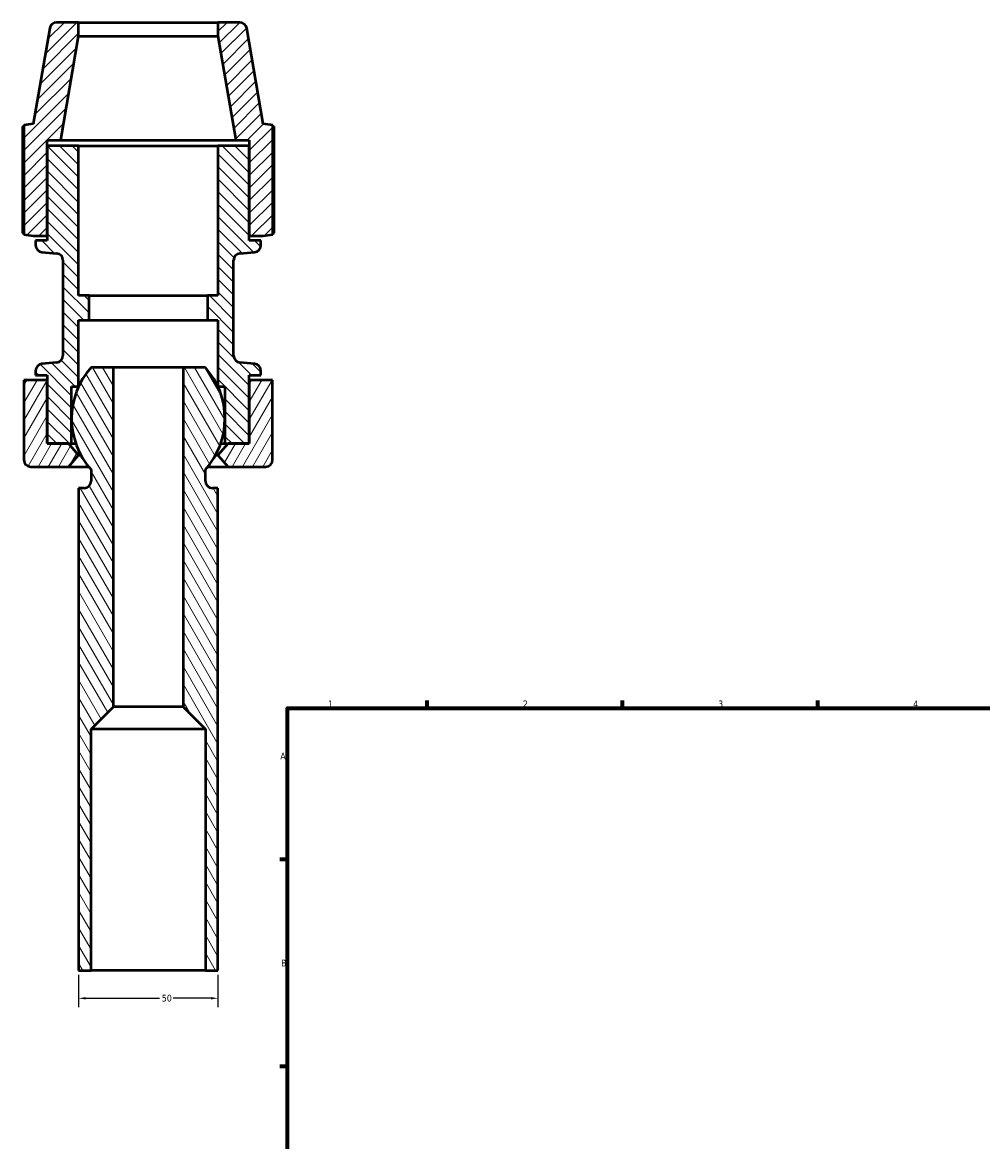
# Model space of a CAD drawing. Header units: millimetres. Extents: x -201 to 907, y -252 to 823.
# Tile 3 of 8: x -75 to 269, y 419 to 820. Entities that reach past the tile are written whole.
import ezdxf

# ---------------------------------------------------------------- set-up
doc = ezdxf.new("R2010")
doc.units = ezdxf.units.MM
for name, color, linetype, lineweight in [('Border (ANSI)', 7, 'Continuous', 70), ('Dimension (ANSI)', 7, 'Continuous', 25), ('Hatch (ANSI)', 7, 'Continuous', 18), ('Visible (ANSI)', 7, 'Continuous', 50)]:
    doc.layers.add(name, color=color, linetype=linetype, lineweight=lineweight)
doc.styles.add('Note Text (ANSI)', font='tahoma.ttf')
doc.dimstyles.new('Default - mm (ANSI)', dxfattribs={"dimtxt": 2.4, "dimasz": 2.5, "dimexe": 3.175, "dimexo": 1.6002, "dimgap": 0.8, "dimtad": 0, "dimtoh": 1, "dimdec": 0, "dimrnd": 1e-08, "dimzin": 4, "dimdsep": 46, "dimtxsty": 'Note Text (ANSI)', "dimcen": 0.09, "dimdle": 10, "dimclrd": 256, "dimclre": 256, "dimclrt": 5, "dimadec": 1, "dimazin": 1, "dimtfac": 1.27, "dimtofl": 0, "dimtmove": 0, "dimatfit": 3, "dimfxl": 1, "dimtolj": 1, "dimtzin": 4, "dimlwd": -1, "dimlwe": -1, "dimarcsym": 0})

# ---------------------------------------------------------------- blocks, each defined once
blk = doc.blocks.new('Borders Default Border')
at = {"layer": 'Border (ANSI)'}
for p, q in [((70.08, 574), (70.08, 576.8)), ((140.17, 574), (140.17, 576.8)), ((210.25, 574), (210.25, 576.8)), ((20, 519.75), (17.2, 519.75)), ((20, 445.5), (17.2, 445.5))]:
    blk.add_line(p, q, dxfattribs=at)
at = {"layer": 'Border (ANSI)', "flags": 128}
blk.add_lwpolyline([(20, 20), (20, 574), (821, 574), (821, 20), (20, 20)], dxfattribs=at)
at = {"layer": 'Border (ANSI)', "color": 5, "true_color": 0x0000ff, "char_height": 2.4, "attachment_point": 7, "style": 'Note Text (ANSI)'}
for s, insert in [('1', (34.5, 574.4)), ('2', (104.4, 574.4)), ('3', (174.46, 574.35)), ('4', (244.45, 574.4)), ('A', (17.38, 555.68)), ('B', (17.67, 481.43))]:
    blk.add_mtext(s, dxfattribs=dict(at, insert=insert))
blk = doc.blocks.new('*D7')
at = {"layer": 'Defpoints', "color": 0, "transparency": 16777216}
for p in [(-55, 480), (-5, 480), (-5, 470)]:
    blk.add_point(p, dxfattribs=at)
at = {"layer": 'Dimension (ANSI)', "transparency": 16777216}
for p, q in [((-55, 478.4), (-55, 466.82)), ((-5, 478.4), (-5, 466.82)), ((-52.5, 470), (-25.94, 470)), ((-7.5, 470), (-21.06, 470))]:
    blk.add_line(p, q, dxfattribs=at)
for points in [[(-52.5, 470.42), (-52.5, 469.58), (-55, 470)], [(-7.5, 470.42), (-7.5, 469.58), (-5, 470)]]:
    blk.add_solid(points, dxfattribs=at)
at = {"layer": 'Dimension (ANSI)', "color": 5, "transparency": 16777216, "insert": (-25.14, 471.25), "char_height": 2.4, "attachment_point": 1, "style": 'Note Text (ANSI)'}
blk.add_mtext('\\A1;50', dxfattribs=at)

msp = doc.modelspace()

# ---------------------------------------------------------------- hatches: boundary and pattern name
at = {"layer": 'Hatch (ANSI)'}
h = msp.add_hatch(dxfattribs=at)
h.set_pattern_fill('ANSI31', color=256, scale=25.4, style=0)
h.set_pattern_definition([(45, (0, 0), (-2.245064, 2.245064), [])])
edge = h.paths.add_edge_path()
edge.add_line((11.25, 743.45), (14.64, 743.93))
edge.add_line((14.64, 743.93), (14.64, 783.12))
edge.add_line((14.64, 783.12), (11.25, 783.6))
edge.add_line((11.25, 783.6), (5.34, 817.92))
edge.add_ellipse((2.88, 817.5), major_axis=(-0.42, 2.46), ratio=1, start_angle=270, end_angle=350.2298)
edge.add_line((2.88, 820), (-5, 820))
edge.add_line((-5, 820), (-5, 815))
edge.add_line((-5, 815), (1.41, 777.75))
edge.add_line((1.41, 777.75), (6.25, 777.75))
edge.add_line((6.25, 777.75), (6.25, 775.75))
edge.add_line((6.25, 775.75), (6.25, 743.45))
edge.add_line((6.25, 743.45), (11.25, 743.45))
edge = h.paths.add_edge_path()
edge.add_line((-74.64, 743.93), (-71.25, 743.45))
edge.add_line((-71.25, 743.45), (-66.25, 743.45))
edge.add_line((-66.25, 743.45), (-66.25, 775.75))
edge.add_line((-66.25, 775.75), (-66.25, 777.75))
edge.add_line((-66.25, 777.75), (-61.41, 777.75))
edge.add_line((-61.41, 777.75), (-55, 815))
edge.add_line((-55, 815), (-55, 820))
edge.add_line((-55, 820), (-62.88, 820))
edge.add_ellipse((-62.88, 817.5), major_axis=(-2.5, 0), ratio=1, start_angle=270, end_angle=350.2298)
edge.add_line((-65.34, 817.92), (-71.25, 783.6))
edge.add_line((-71.25, 783.6), (-74.64, 783.12))
edge.add_line((-74.64, 783.12), (-74.64, 743.93))
h = msp.add_hatch(dxfattribs=at)
h.set_pattern_fill('ANSI31', color=256, scale=25.4, angle=90.0002, style=0)
h.set_pattern_definition([(135.0002, (0, 0), (-2.245056, -2.245072), [])])
edge = h.paths.add_edge_path()
edge.add_line((6.25, 741.75), (6.25, 743.45))
edge.add_line((6.25, 743.45), (6.25, 775.75))
edge.add_line((6.25, 775.75), (-5, 775.75))
edge.add_line((-5, 775.75), (-5, 722))
edge.add_line((-5, 722), (-8.75, 722))
edge.add_line((-8.75, 722), (-8.75, 713.18))
edge.add_line((-8.75, 713.18), (-5, 713.18))
edge.add_line((-5, 713.18), (-5, 689.38))
edge.add_line((-5, 689.38), (-2.5, 689.38))
edge.add_line((-2.5, 689.38), (-2.5, 668.96))
edge.add_line((-2.5, 668.96), (-1.37, 668.96))
edge.add_line((-1.37, 668.96), (6.25, 668.96))
edge.add_line((6.25, 668.96), (6.25, 691.73))
edge.add_line((6.25, 691.73), (6.25, 693.43))
edge.add_line((6.25, 693.43), (10.44, 693.43))
edge.add_line((10.44, 693.43), (10.44, 695.06))
edge.add_ellipse((7.94, 695.06), major_axis=(0, 2.5), ratio=1, start_angle=270, end_angle=355)
edge.add_line((8.16, 697.55), (2.91, 698.01))
edge.add_ellipse((3.12, 700.5), major_axis=(-2.49, 0.22), ratio=1, start_angle=5, end_angle=90, ccw=False)
edge.add_line((0.63, 700.5), (0.62, 734.68))
edge.add_ellipse((3.12, 734.68), major_axis=(0, 2.5), ratio=1, start_angle=5, end_angle=90, ccw=False)
edge.add_line((2.91, 737.17), (8.16, 737.63))
edge.add_ellipse((7.94, 740.12), major_axis=(2.49, 0.22), ratio=1, start_angle=270, end_angle=355)
edge.add_line((10.44, 740.12), (10.44, 741.75))
edge.add_line((10.44, 741.75), (6.25, 741.75))
edge = h.paths.add_edge_path()
edge.add_line((-66.25, 775.75), (-66.25, 743.45))
edge.add_line((-66.25, 743.45), (-66.25, 741.75))
edge.add_line((-66.25, 741.75), (-70.44, 741.75))
edge.add_line((-70.44, 741.75), (-70.44, 740.12))
edge.add_ellipse((-67.94, 740.12), major_axis=(0, -2.5), ratio=1, start_angle=270, end_angle=355)
edge.add_line((-68.16, 737.63), (-62.91, 737.17))
edge.add_ellipse((-63.13, 734.68), major_axis=(2.49, -0.22), ratio=1, start_angle=5, end_angle=90, ccw=False)
edge.add_line((-60.63, 734.68), (-60.63, 700.5))
edge.add_ellipse((-63.13, 700.5), major_axis=(0, -2.5), ratio=1, start_angle=5, end_angle=90, ccw=False)
edge.add_line((-62.91, 698.01), (-68.16, 697.55))
edge.add_ellipse((-67.94, 695.06), major_axis=(-2.49, -0.22), ratio=1, start_angle=270, end_angle=355)
edge.add_line((-70.44, 695.06), (-70.44, 693.43))
edge.add_line((-70.44, 693.43), (-66.25, 693.43))
edge.add_line((-66.25, 693.43), (-66.25, 691.73))
edge.add_line((-66.25, 691.73), (-66.25, 668.96))
edge.add_line((-66.25, 668.96), (-58.63, 668.96))
edge.add_line((-58.63, 668.96), (-57.5, 668.96))
edge.add_line((-57.5, 668.96), (-57.5, 689.38))
edge.add_line((-57.5, 689.38), (-55, 689.38))
edge.add_line((-55, 689.38), (-55, 713.18))
edge.add_line((-55, 713.18), (-51.25, 713.18))
edge.add_line((-51.25, 713.18), (-51.25, 722))
edge.add_line((-51.25, 722), (-55, 722))
edge.add_line((-55, 722), (-55, 775.75))
edge.add_line((-55, 775.75), (-66.25, 775.75))
h = msp.add_hatch(dxfattribs=at)
h.set_pattern_fill('ANSI31', color=256, scale=25.4, angle=75.0002, style=0)
h.set_pattern_definition([(120.0002, (0, 0), (-2.749626, -1.587508), [])])
edge = h.paths.add_edge_path()
edge.add_line((-9.5, 696.25), (-17.5, 696.25))
edge.add_line((-17.5, 696.25), (-17.5, 574.5))
edge.add_line((-17.5, 574.5), (-9.5, 566.5))
edge.add_line((-9.5, 566.5), (-9.5, 480))
edge.add_line((-9.5, 480), (-5, 480))
edge.add_line((-5, 480), (-5, 653))
edge.add_line((-5, 653), (-7, 653))
edge.add_ellipse((-7, 655.5), major_axis=(-2.5, 0), ratio=1, start_angle=0, end_angle=90, ccw=False)
edge.add_line((-9.5, 655.5), (-9.5, 659.59))
edge.add_ellipse((-30, 677.92), major_axis=(18.33, 20.5), ratio=1, start_angle=270, end_angle=353.6037)
edge = h.paths.add_edge_path()
edge.add_line((-42.5, 696.25), (-50.5, 696.25))
edge.add_ellipse((-30, 677.92), major_axis=(-18.33, -20.5), ratio=1, start_angle=270, end_angle=353.6037)
edge.add_line((-50.5, 659.59), (-50.5, 655.5))
edge.add_ellipse((-53, 655.5), major_axis=(0, -2.5), ratio=1, start_angle=0, end_angle=90, ccw=False)
edge.add_line((-53, 653), (-55, 653))
edge.add_line((-55, 653), (-55, 480))
edge.add_line((-55, 480), (-50.5, 480))
edge.add_line((-50.5, 480), (-50.5, 566.5))
edge.add_line((-50.5, 566.5), (-42.5, 574.5))
edge.add_line((-42.5, 574.5), (-42.5, 696.25))
h = msp.add_hatch(dxfattribs=at)
h.set_pattern_fill('ANSI31', color=256, scale=25.4, angle=15, style=0)
h.set_pattern_definition([(60, (0, 0), (-2.74963, 1.587501), [])])
edge = h.paths.add_edge_path()
edge.add_ellipse((-72.13, 663.09), major_axis=(0, -2.5), ratio=1, start_angle=270, end_angle=360)
edge.add_line((-72.13, 660.59), (-58.63, 660.59))
edge.add_line((-58.63, 660.59), (-55, 664.78))
edge.add_line((-55, 664.78), (-58.63, 668.96))
edge.add_line((-58.63, 668.96), (-66.25, 668.96))
edge.add_line((-66.25, 668.96), (-66.25, 691.73))
edge.add_line((-66.25, 691.73), (-74.63, 691.73))
edge.add_line((-74.63, 691.73), (-74.63, 663.09))
edge = h.paths.add_edge_path()
edge.add_ellipse((12.12, 663.09), major_axis=(2.5, 0), ratio=1, start_angle=270, end_angle=360)
edge.add_line((14.62, 663.09), (14.62, 691.73))
edge.add_line((14.62, 691.73), (6.25, 691.73))
edge.add_line((6.25, 691.73), (6.25, 668.96))
edge.add_line((6.25, 668.96), (-1.37, 668.96))
edge.add_line((-1.37, 668.96), (-5, 664.78))
edge.add_line((-5, 664.78), (-1.37, 660.59))
edge.add_line((-1.37, 660.59), (12.12, 660.59))

# ---------------------------------------------------------------- linework, layer by layer
at = {"layer": 'Visible (ANSI)'}
for p, q in [((-55, 820), (-62.88, 820)), ((-55, 815), (-55, 820)), ((-55, 820), (-5, 820)), ((2.88, 820), (-5, 820)), ((-5, 820), (-5, 815)), ((-65.34, 817.92), (-71.25, 783.6)), ((-61.41, 777.75), (-55, 815)), ((-55, 815), (-5, 815)), ((-5, 815), (1.41, 777.75)), ((11.25, 783.6), (5.34, 817.92)), ((-71.25, 783.6), (-74.64, 783.12)), ((-74.64, 783.12), (-74.64, 743.93)), ((14.64, 783.12), (11.25, 783.6)), ((14.64, 743.93), (14.64, 783.12)), ((-75.16, 782.65), (-75.16, 744.4)), ((15.16, 744.4), (15.16, 782.65)), ((-66.25, 743.45), (-66.25, 777.75)), ((-66.25, 777.75), (-61.41, 777.75)), ((-66.25, 775.75), (-66.25, 741.75)), ((-55, 775.75), (-66.25, 775.75)), ((-61.41, 777.75), (1.41, 777.75)), ((-55, 722), (-55, 775.75)), ((-55, 775.75), (-5, 775.75)), ((6.25, 775.75), (-5, 775.75)), ((-5, 775.75), (-5, 722)), ((1.41, 777.75), (6.25, 777.75)), ((6.25, 777.75), (6.25, 743.45)), ((6.25, 741.75), (6.25, 775.75)), ((-74.64, 743.93), (-71.25, 743.45)), ((-71.25, 743.45), (-66.25, 743.45)), ((6.25, 743.45), (11.25, 743.45)), ((11.25, 743.45), (14.64, 743.93)), ((-66.25, 741.75), (-70.44, 741.75)), ((-70.44, 741.75), (-70.44, 740.12)), ((10.44, 741.75), (6.25, 741.75)), ((10.44, 740.12), (10.44, 741.75)), ((-68.16, 737.63), (-62.91, 737.17)), ((-60.63, 734.68), (-60.63, 700.5)), ((0.62, 700.5), (0.62, 734.68)), ((2.91, 737.17), (8.16, 737.63)), ((-51.25, 722), (-55, 722)), ((-51.25, 713.18), (-51.25, 722)), ((-51.25, 722), (-8.75, 722)), ((-5, 722), (-8.75, 722)), ((-8.75, 722), (-8.75, 713.18)), ((-55, 689.38), (-55, 713.18)), ((-55, 713.18), (-51.25, 713.18)), ((-51.25, 713.18), (-8.75, 713.18)), ((-8.75, 713.18), (-5, 713.18)), ((-5, 713.18), (-5, 689.38)), ((-70.44, 695.06), (-70.44, 693.43)), ((-62.91, 698.01), (-68.16, 697.55)), ((-42.5, 696.25), (-50.5, 696.25)), ((-42.5, 574.5), (-42.5, 696.25)), ((-17.5, 696.25), (-42.5, 696.25)), ((-9.5, 696.25), (-17.5, 696.25)), ((-17.5, 696.25), (-17.5, 574.5)), ((8.16, 697.55), (2.91, 698.01)), ((10.44, 693.43), (10.44, 695.06)), ((-66.25, 691.73), (-74.63, 691.73)), ((-74.63, 691.73), (-74.63, 663.09)), ((-70.44, 693.43), (-66.25, 693.43)), ((-66.25, 693.43), (-66.25, 668.96)), ((-66.25, 668.96), (-66.25, 691.73)), ((6.25, 668.96), (6.25, 693.43)), ((6.25, 693.43), (10.44, 693.43)), ((14.62, 691.73), (6.25, 691.73)), ((6.25, 691.73), (6.25, 668.96)), ((14.62, 663.09), (14.62, 691.73)), ((-57.5, 668.96), (-57.5, 689.38)), ((-57.5, 689.38), (-55, 689.38)), ((-5, 689.38), (-2.5, 689.38)), ((-2.5, 689.38), (-2.5, 668.96)), ((-66.25, 668.96), (-57.5, 668.96)), ((-58.63, 668.96), (-66.25, 668.96)), ((-55, 664.78), (-58.63, 668.96)), ((-57.5, 668.96), (-56, 668.96)), ((-1.37, 668.96), (-5, 664.78)), ((-4, 668.96), (-2.5, 668.96)), ((-2.5, 668.96), (6.25, 668.96)), ((6.25, 668.96), (-1.37, 668.96)), ((-58.63, 660.59), (-55, 664.78)), ((-55, 664.78), (-54.16, 664.78)), ((-5.84, 664.78), (-5, 664.78)), ((-5, 664.78), (-1.37, 660.59)), ((-72.13, 660.59), (-58.63, 660.59)), ((-58.63, 660.59), (-51.35, 660.59)), ((-50.5, 659.59), (-50.5, 655.5)), ((-9.5, 655.5), (-9.5, 659.59)), ((-8.65, 660.59), (-1.37, 660.59)), ((-1.37, 660.59), (12.12, 660.59)), ((-53, 653), (-55, 653)), ((-55, 653), (-55, 480)), ((-5, 653), (-7, 653)), ((-5, 480), (-5, 653)), ((-50.5, 566.5), (-42.5, 574.5)), ((-17.5, 574.5), (-42.5, 574.5)), ((-17.5, 574.5), (-9.5, 566.5)), ((-50.5, 480), (-50.5, 566.5)), ((-9.5, 566.5), (-50.5, 566.5)), ((-9.5, 566.5), (-9.5, 480)), ((-55, 480), (-50.5, 480)), ((-9.5, 480), (-50.5, 480)), ((-9.5, 480), (-5, 480))]:
    msp.add_line(p, q, dxfattribs=at)
for centre, radius, start, end in [((-62.88, 817.5), 2.5, 90, 170.2298), ((2.88, 817.5), 2.5, 9.7702, 90), ((-67.94, 740.12), 2.5, 180, 265), ((7.94, 740.12), 2.5, 275, 0), ((-63.13, 734.68), 2.5, 0, 85), ((3.12, 734.68), 2.5, 95, 180), ((-63.13, 700.5), 2.5, 275, 0), ((3.12, 700.5), 2.5, 180, 265), ((-67.94, 695.06), 2.5, 95, 180), ((-30, 677.92), 27.5, 138.1982, 221.8018), ((-30, 677.92), 27.5, 318.1982, 41.8018), ((7.94, 695.06), 2.5, 0, 85), ((-72.13, 663.09), 2.5, 180, 270), ((12.12, 663.09), 2.5, 270, 0), ((-53, 655.5), 2.5, 270, 0), ((-7, 655.5), 2.5, 180, 270)]:
    msp.add_arc(centre, radius, start, end, dxfattribs=at)
for points, weights in [([(-74.64, 782.77), (-74.9, 782.71), (-75.16, 782.65)], [1.00123100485, 1.00068944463, 1]), ([(15.16, 782.65), (14.9, 782.71), (14.64, 782.77)], [1, 1.00068944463, 1.00123100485]), ([(-75.16, 744.4), (-74.9, 744.34), (-74.64, 744.28)], [1, 1.00068944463, 1.00123100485]), ([(14.64, 744.28), (14.9, 744.34), (15.16, 744.4)], [1.00123100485, 1.00068944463, 1])]:
    msp.add_rational_spline(points, weights, degree=2, dxfattribs=at)

# ---------------------------------------------------------------- block references
msp.add_blockref('Borders Default Border', (0, 0))

# ---------------------------------------------------------------- dimensions: what is measured, and where the dimension line sits
at = {"layer": 'Dimension (ANSI)'}
dim = msp.add_linear_dim(base=(-5, 470), p1=(-55, 480), p2=(-5, 480), angle=180, dimstyle='Default - mm (ANSI)', override={"dimgap": 0.8, "dimtoh": 0, "dimdec": 0, "dimtol": 0, "dimlim": 0, "dimtp": 0, "dimtm": 0, "dimtdec": 2, "dimatfit": 1}, dxfattribs=at)
dim.commit()
dim.dimension.update_dxf_attribs({"geometry": '*D7', "text_midpoint": (-23.5, 470), "dimtype": 160})

doc.saveas('drawing.dxf')
